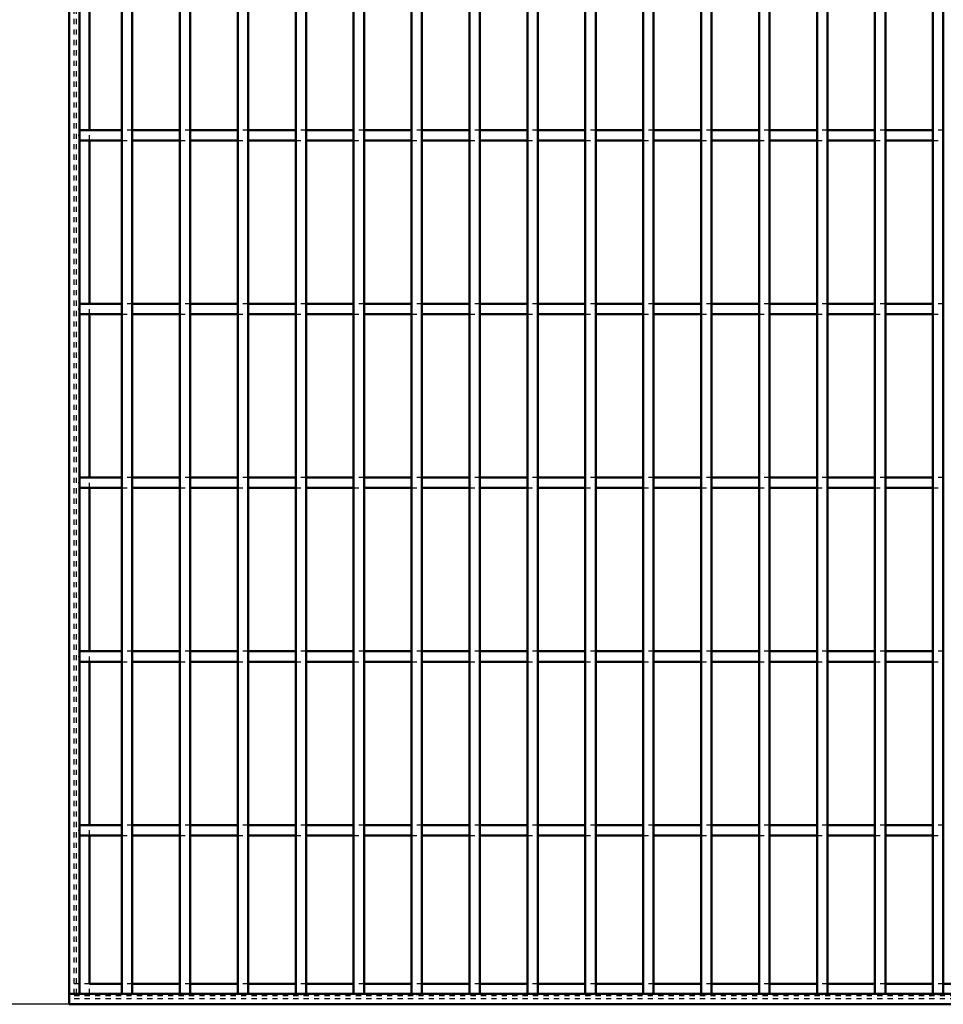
# Model space of a CAD drawing. Header units: millimetres. Extents: x -646 to 505, y -500 to 878.
# Tile 2 of 19: x -309 to -132, y -500 to -311. Entities that reach past the tile are written whole.
import ezdxf

# ---------------------------------------------------------------- set-up
doc = ezdxf.new("R2010")
doc.units = ezdxf.units.MM
doc.linetypes.add('Dashed', pattern=[2, 1, -1])
for name, color, linetype, lineweight in [('2d ConnectionPoints', 7, 'Continuous', 50), ('AM_0', 7, 'Continuous', 50), ('AM_5', 3, 'Continuous', 25), ('AM_9', 6, 'Dashed', 25)]:
    doc.layers.add(name, color=color, linetype=linetype, lineweight=lineweight)
doc.dimstyles.new('ISO-25', dxfattribs={"dimtxt": 2.5, "dimasz": 2.5, "dimexe": 1.25, "dimexo": 0.625, "dimtad": 1, "dimtxsty": 'Standard', "dimcen": 2.5, "dimadec": 0, "dimazin": 0, "dimtfac": 1, "dimtmove": 0, "dimatfit": 3, "dimfxl": 1, "dimarcsym": 0})

# ---------------------------------------------------------------- blocks, each defined once
blk = doc.blocks.new('2_83lavide2lqwkhof2kmxjxnfc________0_in_LPP230331121160010003500_4')
at = {"layer": 'AM_0'}
for p, q in [((-289.86, -496.05), (-296.05, -496.05)), ((-278.75, -496.05), (-287.86, -496.05)), ((-267.64, -496.05), (-276.75, -496.05)), ((-256.53, -496.05), (-265.64, -496.05)), ((-245.42, -496.05), (-254.53, -496.05)), ((-234.31, -496.05), (-243.42, -496.05)), ((-223.2, -496.05), (-232.31, -496.05)), ((-212.09, -496.05), (-221.2, -496.05)), ((-200.98, -496.05), (-210.09, -496.05)), ((-189.87, -496.05), (-198.98, -496.05)), ((-178.76, -496.05), (-187.87, -496.05)), ((-167.65, -496.05), (-176.76, -496.05)), ((-156.54, -496.05), (-165.65, -496.05)), ((-145.43, -496.05), (-154.54, -496.05)), ((-134.32, -496.05), (-143.43, -496.05)), ((-123.21, -496.05), (-132.32, -496.05)), ((300, -498), (-300, -498)), ((-300, -498), (-300, -500)), ((300, -500), (-300, -500))]:
    blk.add_line(p, q, dxfattribs=at)
at = {"layer": 'AM_9'}
for p, q in [((-296.05, -496.05), (-300, -496.05)), ((-287.86, -496.05), (-289.86, -496.05)), ((-276.75, -496.05), (-278.75, -496.05)), ((-265.64, -496.05), (-267.64, -496.05)), ((-254.53, -496.05), (-256.53, -496.05)), ((-243.42, -496.05), (-245.42, -496.05)), ((-232.31, -496.05), (-234.31, -496.05)), ((-221.2, -496.05), (-223.2, -496.05)), ((-210.09, -496.05), (-212.09, -496.05)), ((-198.98, -496.05), (-200.98, -496.05)), ((-187.87, -496.05), (-189.87, -496.05)), ((-176.76, -496.05), (-178.76, -496.05)), ((-165.65, -496.05), (-167.65, -496.05)), ((-154.54, -496.05), (-156.54, -496.05)), ((-143.43, -496.05), (-145.43, -496.05)), ((-132.32, -496.05), (-134.32, -496.05)), ((300, -498.4), (-300, -498.4)), ((300, -498.92), (-300, -498.92))]:
    blk.add_line(p, q, dxfattribs=at)
blk = doc.blocks.new('3_cuea6nxrg5rlzucqe5utqjmpb________0_in_LPP230331121160010003500_4')
at = {"layer": 'AM_0'}
for p, q in [((-289.86, -498), (-289.86, 498)), ((-287.86, -498), (-287.86, 498)), ((-287.86, -498), (-289.86, -498))]:
    blk.add_line(p, q, dxfattribs=at)
blk = doc.blocks.new('4_crvcjmv837ms9ich6ddvx6vbc________0_in_LPP230331121160010003500_4')
at = {"layer": 'AM_0'}
for p, q in [((-278.75, -498), (-278.75, 498)), ((-276.75, -498), (-276.75, 498)), ((-276.75, -498), (-278.75, -498))]:
    blk.add_line(p, q, dxfattribs=at)
blk = doc.blocks.new('5_kje58w1x7potjrpdzy5edr8gq________0_in_LPP230331121160010003500_4')
at = {"layer": 'AM_0'}
for p, q in [((-267.64, -498), (-267.64, 498)), ((-265.64, -498), (-265.64, 498)), ((-265.64, -498), (-267.64, -498))]:
    blk.add_line(p, q, dxfattribs=at)
blk = doc.blocks.new('6_4edp0hxmk56w43aawp39pzz0j________0_in_LPP230331121160010003500_4')
at = {"layer": 'AM_0'}
for p, q in [((-256.53, -498), (-256.53, 498)), ((-254.53, -498), (-254.53, 498)), ((-254.53, -498), (-256.53, -498))]:
    blk.add_line(p, q, dxfattribs=at)
blk = doc.blocks.new('7_9vl89lh68fvr7xc48ti47ibwk________0_in_LPP230331121160010003500_4')
at = {"layer": 'AM_0'}
for p, q in [((-245.42, -498), (-245.42, 498)), ((-243.42, -498), (-243.42, 498)), ((-243.42, -498), (-245.42, -498))]:
    blk.add_line(p, q, dxfattribs=at)
blk = doc.blocks.new('8_mcf9yf7k6h0une2kouve8euem________0_in_LPP230331121160010003500_4')
at = {"layer": 'AM_0'}
for p, q in [((-234.31, -498), (-234.31, 498)), ((-232.31, -498), (-232.31, 498)), ((-232.31, -498), (-234.31, -498))]:
    blk.add_line(p, q, dxfattribs=at)
blk = doc.blocks.new('9_gpwgr7eezj45398i4l5wjc2rc________0_in_LPP230331121160010003500_4')
at = {"layer": 'AM_0'}
for p, q in [((-223.2, -498), (-223.2, 498)), ((-221.2, -498), (-221.2, 498)), ((-221.2, -498), (-223.2, -498))]:
    blk.add_line(p, q, dxfattribs=at)
blk = doc.blocks.new('10_qra93gg3a3f1qf361tm6iqrqq________0_in_LPP230331121160010003500_4')
at = {"layer": 'AM_0'}
for p, q in [((-212.09, -498), (-212.09, 498)), ((-210.09, -498), (-210.09, 498)), ((-210.09, -498), (-212.09, -498))]:
    blk.add_line(p, q, dxfattribs=at)
blk = doc.blocks.new('11_gsvcj5nbnzg2wuiaglpyiw6sg________0_in_LPP230331121160010003500_4')
at = {"layer": 'AM_0'}
for p, q in [((-200.98, -498), (-200.98, 498)), ((-198.98, -498), (-198.98, 498)), ((-198.98, -498), (-200.98, -498))]:
    blk.add_line(p, q, dxfattribs=at)
blk = doc.blocks.new('12_urpvrj9nq6bhme9ad1ujagzhg________0_in_LPP230331121160010003500_4')
at = {"layer": 'AM_0'}
for p, q in [((-189.87, -498), (-189.87, 498)), ((-187.87, -498), (-187.87, 498)), ((-187.87, -498), (-189.87, -498))]:
    blk.add_line(p, q, dxfattribs=at)
blk = doc.blocks.new('13_0snwqjpje83ldqabsluqt68p0________0_in_LPP230331121160010003500_4')
at = {"layer": 'AM_0'}
for p, q in [((-178.76, -498), (-178.76, 498)), ((-176.76, -498), (-176.76, 498)), ((-176.76, -498), (-178.76, -498))]:
    blk.add_line(p, q, dxfattribs=at)
blk = doc.blocks.new('14_4wlemfwrv8995zrxnpr0uaoxk________0_in_LPP230331121160010003500_4')
at = {"layer": 'AM_0'}
for p, q in [((-167.65, -498), (-167.65, 498)), ((-165.65, -498), (-165.65, 498)), ((-165.65, -498), (-167.65, -498))]:
    blk.add_line(p, q, dxfattribs=at)
blk = doc.blocks.new('15_aoiiajv04wroyf7vv7cs97wut________0_in_LPP230331121160010003500_4')
at = {"layer": 'AM_0'}
for p, q in [((-156.54, -498), (-156.54, 498)), ((-154.54, -498), (-154.54, 498)), ((-154.54, -498), (-156.54, -498))]:
    blk.add_line(p, q, dxfattribs=at)
blk = doc.blocks.new('16_s4g1bxxuk6gnbk6wdw209kgcm________0_in_LPP230331121160010003500_4')
at = {"layer": 'AM_0'}
for p, q in [((-145.43, -498), (-145.43, 498)), ((-143.43, -498), (-143.43, 498)), ((-143.43, -498), (-145.43, -498))]:
    blk.add_line(p, q, dxfattribs=at)
blk = doc.blocks.new('17_w1kb7rg6air3ytgnlmbeo4pqm________0_in_LPP230331121160010003500_4')
at = {"layer": 'AM_0'}
for p, q in [((-134.32, -498), (-134.32, 498)), ((-132.32, -498), (-132.32, 498)), ((-132.32, -498), (-134.32, -498))]:
    blk.add_line(p, q, dxfattribs=at)
blk = doc.blocks.new('57_jzn4rfkwa3u1jsfwdsz0w72yd________0_in_LPP230331121160010003500_4')
at = {"layer": 'AM_0'}
for p, q in [((-298, -465.62), (-298, -467.62)), ((-289.86, -465.62), (-298, -465.62)), ((-289.86, -465.62), (-289.86, -467.62)), ((-287.86, -467.62), (-287.86, -465.62)), ((-278.75, -465.62), (-287.86, -465.62)), ((-278.75, -465.62), (-278.75, -467.62)), ((-267.64, -465.62), (-276.75, -465.62)), ((-276.75, -467.62), (-276.75, -465.62)), ((-267.64, -465.62), (-267.64, -467.62)), ((-265.64, -467.62), (-265.64, -465.62)), ((-256.53, -465.62), (-265.64, -465.62)), ((-256.53, -465.62), (-256.53, -467.62)), ((-245.42, -465.62), (-254.53, -465.62)), ((-254.53, -467.62), (-254.53, -465.62)), ((-245.42, -465.62), (-245.42, -467.62)), ((-243.42, -467.62), (-243.42, -465.62)), ((-234.31, -465.62), (-243.42, -465.62)), ((-234.31, -465.62), (-234.31, -467.62)), ((-232.31, -467.62), (-232.31, -465.62)), ((-223.2, -465.62), (-232.31, -465.62)), ((-223.2, -465.62), (-223.2, -467.62)), ((-221.2, -467.62), (-221.2, -465.62)), ((-212.09, -465.62), (-221.2, -465.62)), ((-212.09, -465.62), (-212.09, -467.62)), ((-210.09, -467.62), (-210.09, -465.62)), ((-200.98, -465.62), (-210.09, -465.62)), ((-200.98, -465.62), (-200.98, -467.62)), ((-198.98, -467.62), (-198.98, -465.62)), ((-189.87, -465.62), (-198.98, -465.62)), ((-189.87, -465.62), (-189.87, -467.62)), ((-187.87, -467.62), (-187.87, -465.62)), ((-178.76, -465.62), (-187.87, -465.62)), ((-178.76, -465.62), (-178.76, -467.62)), ((-176.76, -467.62), (-176.76, -465.62)), ((-167.65, -465.62), (-176.76, -465.62)), ((-167.65, -465.62), (-167.65, -467.62)), ((-156.54, -465.62), (-165.65, -465.62)), ((-165.65, -467.62), (-165.65, -465.62)), ((-156.54, -465.62), (-156.54, -467.62)), ((-154.54, -467.62), (-154.54, -465.62)), ((-145.43, -465.62), (-154.54, -465.62)), ((-145.43, -465.62), (-145.43, -467.62)), ((-134.32, -465.62), (-143.43, -465.62)), ((-143.43, -467.62), (-143.43, -465.62)), ((-134.32, -465.62), (-134.32, -467.62)), ((-289.86, -467.62), (-298, -467.62)), ((-278.75, -467.62), (-287.86, -467.62)), ((-267.64, -467.62), (-276.75, -467.62)), ((-256.53, -467.62), (-265.64, -467.62)), ((-245.42, -467.62), (-254.53, -467.62)), ((-234.31, -467.62), (-243.42, -467.62)), ((-223.2, -467.62), (-232.31, -467.62)), ((-212.09, -467.62), (-221.2, -467.62)), ((-200.98, -467.62), (-210.09, -467.62)), ((-189.87, -467.62), (-198.98, -467.62)), ((-178.76, -467.62), (-187.87, -467.62)), ((-167.65, -467.62), (-176.76, -467.62)), ((-156.54, -467.62), (-165.65, -467.62)), ((-145.43, -467.62), (-154.54, -467.62)), ((-134.32, -467.62), (-143.43, -467.62))]:
    blk.add_line(p, q, dxfattribs=at)
at = {"layer": 'AM_9'}
for p, q in [((-287.86, -465.62), (-289.86, -465.62)), ((-276.75, -465.62), (-278.75, -465.62)), ((-265.64, -465.62), (-267.64, -465.62)), ((-254.53, -465.62), (-256.53, -465.62)), ((-243.42, -465.62), (-245.42, -465.62)), ((-232.31, -465.62), (-234.31, -465.62)), ((-221.2, -465.62), (-223.2, -465.62)), ((-210.09, -465.62), (-212.09, -465.62)), ((-198.98, -465.62), (-200.98, -465.62)), ((-187.87, -465.62), (-189.87, -465.62)), ((-176.76, -465.62), (-178.76, -465.62)), ((-165.65, -465.62), (-167.65, -465.62)), ((-154.54, -465.62), (-156.54, -465.62)), ((-143.43, -465.62), (-145.43, -465.62)), ((-132.32, -465.62), (-134.32, -465.62)), ((-289.86, -467.62), (-287.86, -467.62)), ((-278.75, -467.62), (-276.75, -467.62)), ((-267.64, -467.62), (-265.64, -467.62)), ((-256.53, -467.62), (-254.53, -467.62)), ((-245.42, -467.62), (-243.42, -467.62)), ((-234.31, -467.62), (-232.31, -467.62)), ((-223.2, -467.62), (-221.2, -467.62)), ((-212.09, -467.62), (-210.09, -467.62)), ((-200.98, -467.62), (-198.98, -467.62)), ((-189.87, -467.62), (-187.87, -467.62)), ((-178.76, -467.62), (-176.76, -467.62)), ((-167.65, -467.62), (-165.65, -467.62)), ((-156.54, -467.62), (-154.54, -467.62)), ((-145.43, -467.62), (-143.43, -467.62)), ((-134.32, -467.62), (-132.32, -467.62))]:
    blk.add_line(p, q, dxfattribs=at)
blk = doc.blocks.new('58_o3ymnrfmnyeu2wolftptmjzhk________0_in_LPP230331121160010003500_4')
at = {"layer": 'AM_0'}
for p, q in [((-298, -432.29), (-298, -434.29)), ((-289.86, -432.29), (-298, -432.29)), ((-289.86, -432.29), (-289.86, -434.29)), ((-287.86, -434.29), (-287.86, -432.29)), ((-278.75, -432.29), (-287.86, -432.29)), ((-278.75, -432.29), (-278.75, -434.29)), ((-267.64, -432.29), (-276.75, -432.29)), ((-276.75, -434.29), (-276.75, -432.29)), ((-267.64, -432.29), (-267.64, -434.29)), ((-265.64, -434.29), (-265.64, -432.29)), ((-256.53, -432.29), (-265.64, -432.29)), ((-256.53, -432.29), (-256.53, -434.29)), ((-245.42, -432.29), (-254.53, -432.29)), ((-254.53, -434.29), (-254.53, -432.29)), ((-245.42, -432.29), (-245.42, -434.29)), ((-243.42, -434.29), (-243.42, -432.29)), ((-234.31, -432.29), (-243.42, -432.29)), ((-234.31, -432.29), (-234.31, -434.29)), ((-232.31, -434.29), (-232.31, -432.29)), ((-223.2, -432.29), (-232.31, -432.29)), ((-223.2, -432.29), (-223.2, -434.29)), ((-221.2, -434.29), (-221.2, -432.29)), ((-212.09, -432.29), (-221.2, -432.29)), ((-212.09, -432.29), (-212.09, -434.29)), ((-210.09, -434.29), (-210.09, -432.29)), ((-200.98, -432.29), (-210.09, -432.29)), ((-200.98, -432.29), (-200.98, -434.29)), ((-198.98, -434.29), (-198.98, -432.29)), ((-189.87, -432.29), (-198.98, -432.29)), ((-189.87, -432.29), (-189.87, -434.29)), ((-187.87, -434.29), (-187.87, -432.29)), ((-178.76, -432.29), (-187.87, -432.29)), ((-178.76, -432.29), (-178.76, -434.29)), ((-176.76, -434.29), (-176.76, -432.29)), ((-167.65, -432.29), (-176.76, -432.29)), ((-167.65, -432.29), (-167.65, -434.29)), ((-156.54, -432.29), (-165.65, -432.29)), ((-165.65, -434.29), (-165.65, -432.29)), ((-156.54, -432.29), (-156.54, -434.29)), ((-154.54, -434.29), (-154.54, -432.29)), ((-145.43, -432.29), (-154.54, -432.29)), ((-145.43, -432.29), (-145.43, -434.29)), ((-134.32, -432.29), (-143.43, -432.29)), ((-143.43, -434.29), (-143.43, -432.29)), ((-134.32, -432.29), (-134.32, -434.29)), ((-289.86, -434.29), (-298, -434.29)), ((-278.75, -434.29), (-287.86, -434.29)), ((-267.64, -434.29), (-276.75, -434.29)), ((-256.53, -434.29), (-265.64, -434.29)), ((-245.42, -434.29), (-254.53, -434.29)), ((-234.31, -434.29), (-243.42, -434.29)), ((-223.2, -434.29), (-232.31, -434.29)), ((-212.09, -434.29), (-221.2, -434.29)), ((-200.98, -434.29), (-210.09, -434.29)), ((-189.87, -434.29), (-198.98, -434.29)), ((-178.76, -434.29), (-187.87, -434.29)), ((-167.65, -434.29), (-176.76, -434.29)), ((-156.54, -434.29), (-165.65, -434.29)), ((-145.43, -434.29), (-154.54, -434.29)), ((-134.32, -434.29), (-143.43, -434.29))]:
    blk.add_line(p, q, dxfattribs=at)
at = {"layer": 'AM_9'}
for p, q in [((-287.86, -432.29), (-289.86, -432.29)), ((-276.75, -432.29), (-278.75, -432.29)), ((-265.64, -432.29), (-267.64, -432.29)), ((-254.53, -432.29), (-256.53, -432.29)), ((-243.42, -432.29), (-245.42, -432.29)), ((-232.31, -432.29), (-234.31, -432.29)), ((-221.2, -432.29), (-223.2, -432.29)), ((-210.09, -432.29), (-212.09, -432.29)), ((-198.98, -432.29), (-200.98, -432.29)), ((-187.87, -432.29), (-189.87, -432.29)), ((-176.76, -432.29), (-178.76, -432.29)), ((-165.65, -432.29), (-167.65, -432.29)), ((-154.54, -432.29), (-156.54, -432.29)), ((-143.43, -432.29), (-145.43, -432.29)), ((-132.32, -432.29), (-134.32, -432.29)), ((-289.86, -434.29), (-287.86, -434.29)), ((-278.75, -434.29), (-276.75, -434.29)), ((-267.64, -434.29), (-265.64, -434.29)), ((-256.53, -434.29), (-254.53, -434.29)), ((-245.42, -434.29), (-243.42, -434.29)), ((-234.31, -434.29), (-232.31, -434.29)), ((-223.2, -434.29), (-221.2, -434.29)), ((-212.09, -434.29), (-210.09, -434.29)), ((-200.98, -434.29), (-198.98, -434.29)), ((-189.87, -434.29), (-187.87, -434.29)), ((-178.76, -434.29), (-176.76, -434.29)), ((-167.65, -434.29), (-165.65, -434.29)), ((-156.54, -434.29), (-154.54, -434.29)), ((-145.43, -434.29), (-143.43, -434.29)), ((-134.32, -434.29), (-132.32, -434.29))]:
    blk.add_line(p, q, dxfattribs=at)
blk = doc.blocks.new('59_dpcg4aindfzblafmqa5fqt7u1________0_in_LPP230331121160010003500_4')
at = {"layer": 'AM_0'}
for p, q in [((-298, -398.96), (-298, -400.96)), ((-289.86, -398.96), (-298, -398.96)), ((-289.86, -398.96), (-289.86, -400.96)), ((-287.86, -400.96), (-287.86, -398.96)), ((-278.75, -398.96), (-287.86, -398.96)), ((-278.75, -398.96), (-278.75, -400.96)), ((-267.64, -398.96), (-276.75, -398.96)), ((-276.75, -400.96), (-276.75, -398.96)), ((-267.64, -398.96), (-267.64, -400.96)), ((-265.64, -400.96), (-265.64, -398.96)), ((-256.53, -398.96), (-265.64, -398.96)), ((-256.53, -398.96), (-256.53, -400.96)), ((-245.42, -398.96), (-254.53, -398.96)), ((-254.53, -400.96), (-254.53, -398.96)), ((-245.42, -398.96), (-245.42, -400.96)), ((-243.42, -400.96), (-243.42, -398.96)), ((-234.31, -398.96), (-243.42, -398.96)), ((-234.31, -398.96), (-234.31, -400.96)), ((-232.31, -400.96), (-232.31, -398.96)), ((-223.2, -398.96), (-232.31, -398.96)), ((-223.2, -398.96), (-223.2, -400.96)), ((-221.2, -400.96), (-221.2, -398.96)), ((-212.09, -398.96), (-221.2, -398.96)), ((-212.09, -398.96), (-212.09, -400.96)), ((-210.09, -400.96), (-210.09, -398.96)), ((-200.98, -398.96), (-210.09, -398.96)), ((-200.98, -398.96), (-200.98, -400.96)), ((-198.98, -400.96), (-198.98, -398.96)), ((-189.87, -398.96), (-198.98, -398.96)), ((-189.87, -398.96), (-189.87, -400.96)), ((-187.87, -400.96), (-187.87, -398.96)), ((-178.76, -398.96), (-187.87, -398.96)), ((-178.76, -398.96), (-178.76, -400.96)), ((-176.76, -400.96), (-176.76, -398.96)), ((-167.65, -398.96), (-176.76, -398.96)), ((-167.65, -398.96), (-167.65, -400.96)), ((-156.54, -398.96), (-165.65, -398.96)), ((-165.65, -400.96), (-165.65, -398.96)), ((-156.54, -398.96), (-156.54, -400.96)), ((-154.54, -400.96), (-154.54, -398.96)), ((-145.43, -398.96), (-154.54, -398.96)), ((-145.43, -398.96), (-145.43, -400.96)), ((-134.32, -398.96), (-143.43, -398.96)), ((-143.43, -400.96), (-143.43, -398.96)), ((-134.32, -398.96), (-134.32, -400.96)), ((-289.86, -400.96), (-298, -400.96)), ((-278.75, -400.96), (-287.86, -400.96)), ((-267.64, -400.96), (-276.75, -400.96)), ((-256.53, -400.96), (-265.64, -400.96)), ((-245.42, -400.96), (-254.53, -400.96)), ((-234.31, -400.96), (-243.42, -400.96)), ((-223.2, -400.96), (-232.31, -400.96)), ((-212.09, -400.96), (-221.2, -400.96)), ((-200.98, -400.96), (-210.09, -400.96)), ((-189.87, -400.96), (-198.98, -400.96)), ((-178.76, -400.96), (-187.87, -400.96)), ((-167.65, -400.96), (-176.76, -400.96)), ((-156.54, -400.96), (-165.65, -400.96)), ((-145.43, -400.96), (-154.54, -400.96)), ((-134.32, -400.96), (-143.43, -400.96))]:
    blk.add_line(p, q, dxfattribs=at)
at = {"layer": 'AM_9'}
for p, q in [((-287.86, -398.96), (-289.86, -398.96)), ((-276.75, -398.96), (-278.75, -398.96)), ((-265.64, -398.96), (-267.64, -398.96)), ((-254.53, -398.96), (-256.53, -398.96)), ((-243.42, -398.96), (-245.42, -398.96)), ((-232.31, -398.96), (-234.31, -398.96)), ((-221.2, -398.96), (-223.2, -398.96)), ((-210.09, -398.96), (-212.09, -398.96)), ((-198.98, -398.96), (-200.98, -398.96)), ((-187.87, -398.96), (-189.87, -398.96)), ((-176.76, -398.96), (-178.76, -398.96)), ((-165.65, -398.96), (-167.65, -398.96)), ((-154.54, -398.96), (-156.54, -398.96)), ((-143.43, -398.96), (-145.43, -398.96)), ((-132.32, -398.96), (-134.32, -398.96)), ((-289.86, -400.96), (-287.86, -400.96)), ((-278.75, -400.96), (-276.75, -400.96)), ((-267.64, -400.96), (-265.64, -400.96)), ((-256.53, -400.96), (-254.53, -400.96)), ((-245.42, -400.96), (-243.42, -400.96)), ((-234.31, -400.96), (-232.31, -400.96)), ((-223.2, -400.96), (-221.2, -400.96)), ((-212.09, -400.96), (-210.09, -400.96)), ((-200.98, -400.96), (-198.98, -400.96)), ((-189.87, -400.96), (-187.87, -400.96)), ((-178.76, -400.96), (-176.76, -400.96)), ((-167.65, -400.96), (-165.65, -400.96)), ((-156.54, -400.96), (-154.54, -400.96)), ((-145.43, -400.96), (-143.43, -400.96)), ((-134.32, -400.96), (-132.32, -400.96))]:
    blk.add_line(p, q, dxfattribs=at)
blk = doc.blocks.new('60_dwj3ib4sc7xk4i8pd3goq7jmn________0_in_LPP230331121160010003500_4')
at = {"layer": 'AM_0'}
for p, q in [((-298, -365.63), (-298, -367.63)), ((-289.86, -365.63), (-298, -365.63)), ((-289.86, -365.63), (-289.86, -367.63)), ((-287.86, -367.63), (-287.86, -365.63)), ((-278.75, -365.63), (-287.86, -365.63)), ((-278.75, -365.63), (-278.75, -367.63)), ((-267.64, -365.63), (-276.75, -365.63)), ((-276.75, -367.63), (-276.75, -365.63)), ((-267.64, -365.63), (-267.64, -367.63)), ((-265.64, -367.63), (-265.64, -365.63)), ((-256.53, -365.63), (-265.64, -365.63)), ((-256.53, -365.63), (-256.53, -367.63)), ((-245.42, -365.63), (-254.53, -365.63)), ((-254.53, -367.63), (-254.53, -365.63)), ((-245.42, -365.63), (-245.42, -367.63)), ((-243.42, -367.63), (-243.42, -365.63)), ((-234.31, -365.63), (-243.42, -365.63)), ((-234.31, -365.63), (-234.31, -367.63)), ((-232.31, -367.63), (-232.31, -365.63)), ((-223.2, -365.63), (-232.31, -365.63)), ((-223.2, -365.63), (-223.2, -367.63)), ((-221.2, -367.63), (-221.2, -365.63)), ((-212.09, -365.63), (-221.2, -365.63)), ((-212.09, -365.63), (-212.09, -367.63)), ((-210.09, -367.63), (-210.09, -365.63)), ((-200.98, -365.63), (-210.09, -365.63)), ((-200.98, -365.63), (-200.98, -367.63)), ((-198.98, -367.63), (-198.98, -365.63)), ((-189.87, -365.63), (-198.98, -365.63)), ((-189.87, -365.63), (-189.87, -367.63)), ((-187.87, -367.63), (-187.87, -365.63)), ((-178.76, -365.63), (-187.87, -365.63)), ((-178.76, -365.63), (-178.76, -367.63)), ((-176.76, -367.63), (-176.76, -365.63)), ((-167.65, -365.63), (-176.76, -365.63)), ((-167.65, -365.63), (-167.65, -367.63)), ((-156.54, -365.63), (-165.65, -365.63)), ((-165.65, -367.63), (-165.65, -365.63)), ((-156.54, -365.63), (-156.54, -367.63)), ((-154.54, -367.63), (-154.54, -365.63)), ((-145.43, -365.63), (-154.54, -365.63)), ((-145.43, -365.63), (-145.43, -367.63)), ((-134.32, -365.63), (-143.43, -365.63)), ((-143.43, -367.63), (-143.43, -365.63)), ((-134.32, -365.63), (-134.32, -367.63)), ((-289.86, -367.63), (-298, -367.63)), ((-278.75, -367.63), (-287.86, -367.63)), ((-267.64, -367.63), (-276.75, -367.63)), ((-256.53, -367.63), (-265.64, -367.63)), ((-245.42, -367.63), (-254.53, -367.63)), ((-234.31, -367.63), (-243.42, -367.63)), ((-223.2, -367.63), (-232.31, -367.63)), ((-212.09, -367.63), (-221.2, -367.63)), ((-200.98, -367.63), (-210.09, -367.63)), ((-189.87, -367.63), (-198.98, -367.63)), ((-178.76, -367.63), (-187.87, -367.63)), ((-167.65, -367.63), (-176.76, -367.63)), ((-156.54, -367.63), (-165.65, -367.63)), ((-145.43, -367.63), (-154.54, -367.63)), ((-134.32, -367.63), (-143.43, -367.63))]:
    blk.add_line(p, q, dxfattribs=at)
at = {"layer": 'AM_9'}
for p, q in [((-287.86, -365.63), (-289.86, -365.63)), ((-276.75, -365.63), (-278.75, -365.63)), ((-265.64, -365.63), (-267.64, -365.63)), ((-254.53, -365.63), (-256.53, -365.63)), ((-243.42, -365.63), (-245.42, -365.63)), ((-232.31, -365.63), (-234.31, -365.63)), ((-221.2, -365.63), (-223.2, -365.63)), ((-210.09, -365.63), (-212.09, -365.63)), ((-198.98, -365.63), (-200.98, -365.63)), ((-187.87, -365.63), (-189.87, -365.63)), ((-176.76, -365.63), (-178.76, -365.63)), ((-165.65, -365.63), (-167.65, -365.63)), ((-154.54, -365.63), (-156.54, -365.63)), ((-143.43, -365.63), (-145.43, -365.63)), ((-132.32, -365.63), (-134.32, -365.63)), ((-289.86, -367.63), (-287.86, -367.63)), ((-278.75, -367.63), (-276.75, -367.63)), ((-267.64, -367.63), (-265.64, -367.63)), ((-256.53, -367.63), (-254.53, -367.63)), ((-245.42, -367.63), (-243.42, -367.63)), ((-234.31, -367.63), (-232.31, -367.63)), ((-223.2, -367.63), (-221.2, -367.63)), ((-212.09, -367.63), (-210.09, -367.63)), ((-200.98, -367.63), (-198.98, -367.63)), ((-189.87, -367.63), (-187.87, -367.63)), ((-178.76, -367.63), (-176.76, -367.63)), ((-167.65, -367.63), (-165.65, -367.63)), ((-156.54, -367.63), (-154.54, -367.63)), ((-145.43, -367.63), (-143.43, -367.63)), ((-134.32, -367.63), (-132.32, -367.63))]:
    blk.add_line(p, q, dxfattribs=at)
blk = doc.blocks.new('61_zayab259kiocxitz6ughjz80c________0_in_LPP230331121160010003500_4')
at = {"layer": 'AM_0'}
for p, q in [((-298, -332.3), (-298, -334.3)), ((-289.86, -332.3), (-298, -332.3)), ((-289.86, -332.3), (-289.86, -334.3)), ((-287.86, -334.3), (-287.86, -332.3)), ((-278.75, -332.3), (-287.86, -332.3)), ((-278.75, -332.3), (-278.75, -334.3)), ((-267.64, -332.3), (-276.75, -332.3)), ((-276.75, -334.3), (-276.75, -332.3)), ((-267.64, -332.3), (-267.64, -334.3)), ((-265.64, -334.3), (-265.64, -332.3)), ((-256.53, -332.3), (-265.64, -332.3)), ((-256.53, -332.3), (-256.53, -334.3)), ((-245.42, -332.3), (-254.53, -332.3)), ((-254.53, -334.3), (-254.53, -332.3)), ((-245.42, -332.3), (-245.42, -334.3)), ((-243.42, -334.3), (-243.42, -332.3)), ((-234.31, -332.3), (-243.42, -332.3)), ((-234.31, -332.3), (-234.31, -334.3)), ((-232.31, -334.3), (-232.31, -332.3)), ((-223.2, -332.3), (-232.31, -332.3)), ((-223.2, -332.3), (-223.2, -334.3)), ((-221.2, -334.3), (-221.2, -332.3)), ((-212.09, -332.3), (-221.2, -332.3)), ((-212.09, -332.3), (-212.09, -334.3)), ((-210.09, -334.3), (-210.09, -332.3)), ((-200.98, -332.3), (-210.09, -332.3)), ((-200.98, -332.3), (-200.98, -334.3)), ((-198.98, -334.3), (-198.98, -332.3)), ((-189.87, -332.3), (-198.98, -332.3)), ((-189.87, -332.3), (-189.87, -334.3)), ((-187.87, -334.3), (-187.87, -332.3)), ((-178.76, -332.3), (-187.87, -332.3)), ((-178.76, -332.3), (-178.76, -334.3)), ((-176.76, -334.3), (-176.76, -332.3)), ((-167.65, -332.3), (-176.76, -332.3)), ((-167.65, -332.3), (-167.65, -334.3)), ((-156.54, -332.3), (-165.65, -332.3)), ((-165.65, -334.3), (-165.65, -332.3)), ((-156.54, -332.3), (-156.54, -334.3)), ((-154.54, -334.3), (-154.54, -332.3)), ((-145.43, -332.3), (-154.54, -332.3)), ((-145.43, -332.3), (-145.43, -334.3)), ((-134.32, -332.3), (-143.43, -332.3)), ((-143.43, -334.3), (-143.43, -332.3)), ((-134.32, -332.3), (-134.32, -334.3)), ((-289.86, -334.3), (-298, -334.3)), ((-278.75, -334.3), (-287.86, -334.3)), ((-267.64, -334.3), (-276.75, -334.3)), ((-256.53, -334.3), (-265.64, -334.3)), ((-245.42, -334.3), (-254.53, -334.3)), ((-234.31, -334.3), (-243.42, -334.3)), ((-223.2, -334.3), (-232.31, -334.3)), ((-212.09, -334.3), (-221.2, -334.3)), ((-200.98, -334.3), (-210.09, -334.3)), ((-189.87, -334.3), (-198.98, -334.3)), ((-178.76, -334.3), (-187.87, -334.3)), ((-167.65, -334.3), (-176.76, -334.3)), ((-156.54, -334.3), (-165.65, -334.3)), ((-145.43, -334.3), (-154.54, -334.3)), ((-134.32, -334.3), (-143.43, -334.3))]:
    blk.add_line(p, q, dxfattribs=at)
at = {"layer": 'AM_9'}
for p, q in [((-287.86, -332.3), (-289.86, -332.3)), ((-276.75, -332.3), (-278.75, -332.3)), ((-265.64, -332.3), (-267.64, -332.3)), ((-254.53, -332.3), (-256.53, -332.3)), ((-243.42, -332.3), (-245.42, -332.3)), ((-232.31, -332.3), (-234.31, -332.3)), ((-221.2, -332.3), (-223.2, -332.3)), ((-210.09, -332.3), (-212.09, -332.3)), ((-198.98, -332.3), (-200.98, -332.3)), ((-187.87, -332.3), (-189.87, -332.3)), ((-176.76, -332.3), (-178.76, -332.3)), ((-165.65, -332.3), (-167.65, -332.3)), ((-154.54, -332.3), (-156.54, -332.3)), ((-143.43, -332.3), (-145.43, -332.3)), ((-132.32, -332.3), (-134.32, -332.3)), ((-289.86, -334.3), (-287.86, -334.3)), ((-278.75, -334.3), (-276.75, -334.3)), ((-267.64, -334.3), (-265.64, -334.3)), ((-256.53, -334.3), (-254.53, -334.3)), ((-245.42, -334.3), (-243.42, -334.3)), ((-234.31, -334.3), (-232.31, -334.3)), ((-223.2, -334.3), (-221.2, -334.3)), ((-212.09, -334.3), (-210.09, -334.3)), ((-200.98, -334.3), (-198.98, -334.3)), ((-189.87, -334.3), (-187.87, -334.3)), ((-178.76, -334.3), (-176.76, -334.3)), ((-167.65, -334.3), (-165.65, -334.3)), ((-156.54, -334.3), (-154.54, -334.3)), ((-145.43, -334.3), (-143.43, -334.3)), ((-134.32, -334.3), (-132.32, -334.3))]:
    blk.add_line(p, q, dxfattribs=at)
blk = doc.blocks.new('86_abm4o2usl6k4ooubpvbchw04b________0_in_LPP230331121160010003500_4')
at = {"layer": 'AM_0'}
for p, q in [((-300, -498), (-300, 498)), ((-298, -498), (-298, 498)), ((-296.05, -332.3), (-296.05, -300.97)), ((-296.05, -365.63), (-296.05, -334.3)), ((-296.05, -398.96), (-296.05, -367.63)), ((-296.05, -432.29), (-296.05, -400.96)), ((-296.05, -465.62), (-296.05, -434.29)), ((-296.05, -496.05), (-296.05, -467.62)), ((-298, -498), (-300, -498))]:
    blk.add_line(p, q, dxfattribs=at)
at = {"layer": 'AM_9'}
for p, q in [((-298.99, -498), (-298.99, 498)), ((-298.55, -498), (-298.55, 498)), ((-296.05, -334.3), (-296.05, -332.3)), ((-296.05, -367.63), (-296.05, -365.63)), ((-296.05, -400.96), (-296.05, -398.96)), ((-296.05, -434.29), (-296.05, -432.29)), ((-296.05, -467.62), (-296.05, -465.62)), ((-296.05, -498), (-296.05, -496.05))]:
    blk.add_line(p, q, dxfattribs=at)
blk = doc.blocks.new('*D89')
at = {"layer": 'AM_5', "color": 0, "lineweight": -2}
for p, q in [((-300, 500), (-520, 500)), ((-520, 460), (-520, 208.94)), ((-520, -460), (-520, -208.94)), ((-300, -500), (-520, -500))]:
    blk.add_line(p, q, dxfattribs=at)
at = {"layer": 'AM_5', "color": 0}
for points in [[(-513.33, 460), (-526.67, 460), (-520, 500)], [(-526.67, -460), (-513.33, -460), (-520, -500)]]:
    blk.add_solid(points, dxfattribs=at)
at = {"layer": 'Defpoints', "color": 0}
for p in [(-300, 500), (-520, -500), (-300, -500)]:
    blk.add_point(p, dxfattribs=at)
at = {"layer": 'AM_5', "color": 0, "insert": (-520, 0), "char_height": 40, "attachment_point": 5, "rotation": 90}
blk.add_mtext('B = 1000 mm', dxfattribs=at)

msp = doc.modelspace()

# ---------------------------------------------------------------- linework, layer by layer
at = {"layer": '2d ConnectionPoints'}
for p in [(-298, -333.3), (-298, -333.3), (-298, -366.63), (-298, -366.63), (-298, -399.96), (-298, -399.96), (-298, -433.29), (-298, -433.29), (-298, -466.62), (-298, -466.62), (-288.86, -498), (-277.75, -498), (-266.64, -498), (-255.53, -498), (-244.42, -498), (-233.31, -498), (-222.2, -498), (-211.09, -498), (-199.98, -498), (-188.87, -498), (-177.76, -498), (-166.65, -498), (-155.54, -498), (-144.43, -498), (-133.32, -498)]:
    msp.add_point(p, dxfattribs=at)

# ---------------------------------------------------------------- block references
for name in ['86_abm4o2usl6k4ooubpvbchw04b________0_in_LPP230331121160010003500_4', '3_cuea6nxrg5rlzucqe5utqjmpb________0_in_LPP230331121160010003500_4', '4_crvcjmv837ms9ich6ddvx6vbc________0_in_LPP230331121160010003500_4', '5_kje58w1x7potjrpdzy5edr8gq________0_in_LPP230331121160010003500_4', '6_4edp0hxmk56w43aawp39pzz0j________0_in_LPP230331121160010003500_4', '7_9vl89lh68fvr7xc48ti47ibwk________0_in_LPP230331121160010003500_4', '8_mcf9yf7k6h0une2kouve8euem________0_in_LPP230331121160010003500_4', '9_gpwgr7eezj45398i4l5wjc2rc________0_in_LPP230331121160010003500_4', '10_qra93gg3a3f1qf361tm6iqrqq________0_in_LPP230331121160010003500_4', '11_gsvcj5nbnzg2wuiaglpyiw6sg________0_in_LPP230331121160010003500_4', '12_urpvrj9nq6bhme9ad1ujagzhg________0_in_LPP230331121160010003500_4', '13_0snwqjpje83ldqabsluqt68p0________0_in_LPP230331121160010003500_4', '14_4wlemfwrv8995zrxnpr0uaoxk________0_in_LPP230331121160010003500_4', '15_aoiiajv04wroyf7vv7cs97wut________0_in_LPP230331121160010003500_4', '16_s4g1bxxuk6gnbk6wdw209kgcm________0_in_LPP230331121160010003500_4', '17_w1kb7rg6air3ytgnlmbeo4pqm________0_in_LPP230331121160010003500_4', '61_zayab259kiocxitz6ughjz80c________0_in_LPP230331121160010003500_4', '60_dwj3ib4sc7xk4i8pd3goq7jmn________0_in_LPP230331121160010003500_4', '59_dpcg4aindfzblafmqa5fqt7u1________0_in_LPP230331121160010003500_4', '58_o3ymnrfmnyeu2wolftptmjzhk________0_in_LPP230331121160010003500_4', '57_jzn4rfkwa3u1jsfwdsz0w72yd________0_in_LPP230331121160010003500_4', '2_83lavide2lqwkhof2kmxjxnfc________0_in_LPP230331121160010003500_4']:
    msp.add_blockref(name, (0, 0))

# ---------------------------------------------------------------- dimensions: what is measured, and where the dimension line sits
at = {"layer": 'AM_5'}
dim = msp.add_linear_dim(base=(-520, -500), p1=(-300, 500), p2=(-300, -500), angle=90, text='B = 1000 mm', dimstyle='ISO-25', override={"dimtxt": 40, "dimasz": 40, "dimexe": 0, "dimexo": 0, "dimgap": 12}, dxfattribs=at)
dim.commit()
dim.dimension.update_dxf_attribs({"geometry": '*D89', "text_midpoint": (-520, 0), "dimtype": 160, "text_rotation": 90})

doc.saveas('drawing.dxf')
